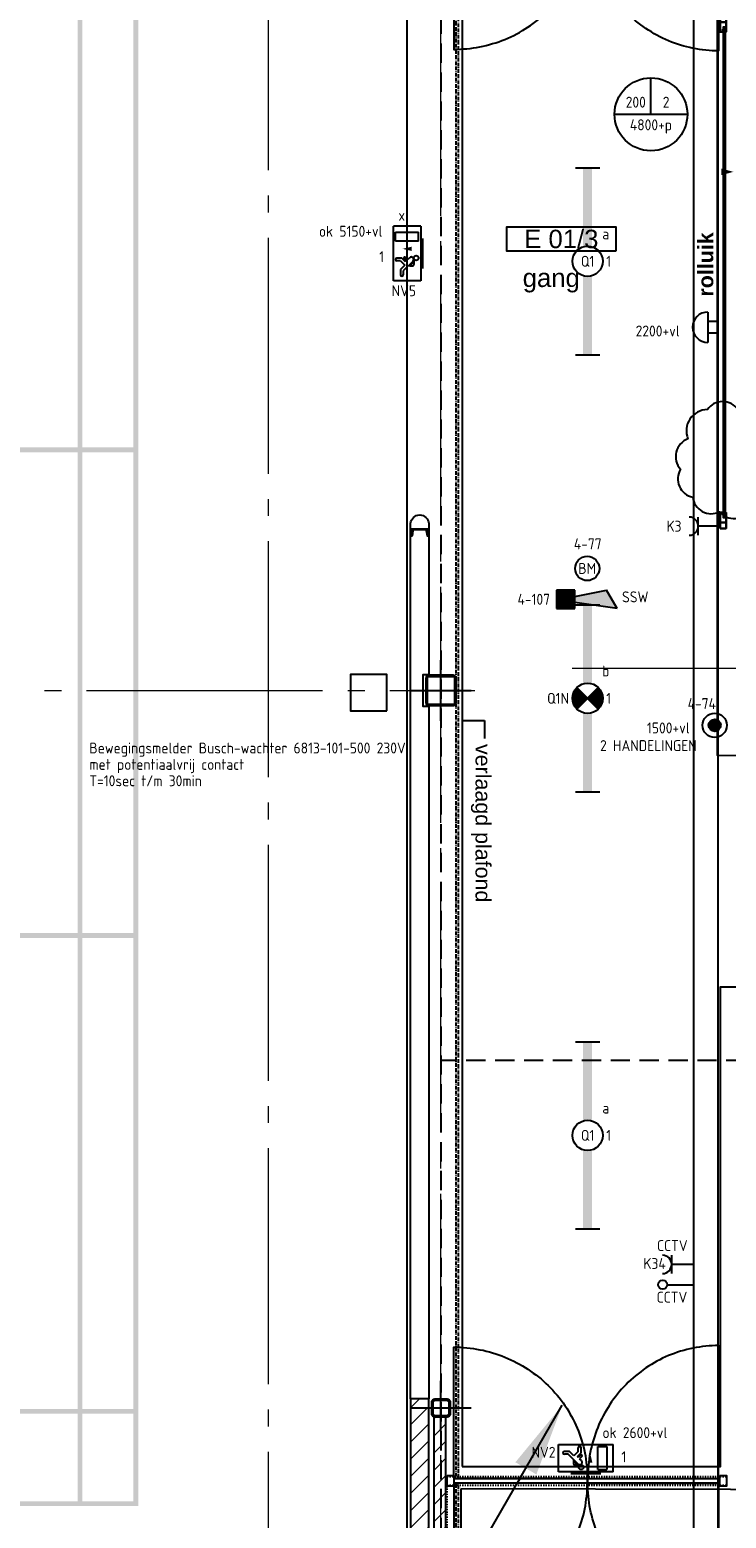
# Model space of a CAD drawing. Header units: millimetres. Extents: x -38031 to 123247, y -16330 to 129979.
# Tile 69 of 235: x -5969 to -229, y 28896 to 41157. Entities that reach past the tile are written whole.
import ezdxf
from ezdxf.enums import TextEntityAlignment as Align

# ---------------------------------------------------------------- set-up
doc = ezdxf.new("R2010")
doc.units = ezdxf.units.MM
doc.header["$LTSCALE"] = 50
for name, pattern in [('HIDDEN2', [4.7625, 3.175, -1.5875]), ('STYLE_01', [0.41664, 0.20828, -0.20836]), ('STYLE_07', [1.875, 0.625, -0.20828, 0.625, -0.20836, 0.06943, -0.13893]), ('STYLE_11', [5, 3.888855, -0.416718, 0.277786, -0.416641])]:
    doc.linetypes.add(name, pattern=pattern)
for name, color, linetype in [('AB$1A---_ATTRIB035', 8, 'Continuous'), ('AL$1A---_ALGEMEEN', 8, 'Continuous'), ('AM$1A---_ARCERING', 8, 'Continuous'), ('AT$1A---_TEKST100', 8, 'Continuous'), ('BOUWKUNDIG', 8, 'Continuous'), ('EB6511--_ATTRIB', 2, 'Continuous'), ('EL6121--', 3, 'Continuous'), ('EL6131--_KG', 3, 'Continuous'), ('EL6222--', 3, 'Continuous'), ('EL6311--', 3, 'Continuous'), ('EL6311--NV', 7, 'Continuous'), ('EL6422--', 3, 'Continuous'), ('EL6511--', 3, 'Continuous'), ('EM6131--', 1, 'Continuous'), ('NTB', 7, 'Continuous')]:
    doc.layers.add(name, color=color, linetype=linetype)
doc.layers.add('stramien', color=1, linetype='STYLE_11', lineweight=15)
doc.styles.add('Arial', font='ARIAL.TTF')
doc.styles.add('Arial (bold)', font='ARIALBD.TTF')
doc.styles.add('BURO-018', font='iso.shx', dxfattribs={"height": 90})
doc.styles.add('NORATT', font='iso.shx')
doc.styles.get("Standard").update_dxf_attribs({"font": 'iso.shx'})
pattern_1 = [(45, (-987936.49, -175784.82), (70.710678, -70.710678), [])]

# ---------------------------------------------------------------- blocks, each defined once
blk = doc.blocks.new('111304')
at = {"color": 0, "linetype": 'Continuous'}
for p, q in [((-1.5, 4.5), (1.5, 4.5)), ((0, 1), (0, 4.5))]:
    blk.add_line(p, q, dxfattribs=at)
blk.add_arc((0, 6), 1.5, 180, 0, dxfattribs=at)
at = {"color": 0, "linetype": 'Continuous', "style": 'BURO-018'}
for tag, p in [('E_GKAST', (0, 11.5)), ('E_GROEP', (0, 8.5)), ('E_SGROEP', (4.5, 8.5))]:
    blk.add_attdef(tag, text='', height=1.8, dxfattribs=at).set_placement(p, align=Align.MIDDLE)
at = {"color": 0, "linetype": 'Continuous', "style": 'BURO-018', "flags": 1}
for tag, p in [('E_VERMCODE', (13, 8.5)), ('E_MATCODE', (0, 0))]:
    blk.add_attdef(tag, text='', height=1.8, dxfattribs=at).set_placement(p, align=Align.MIDDLE)
blk = doc.blocks.new('081006')
at = {"color": 0, "linetype": 'Continuous'}
for p, q in [((2.5, 2.5), (-2.5, 2.5)), ((-1, 1), (-1, 2.5)), ((1, 2.5), (1, 1))]:
    blk.add_line(p, q, dxfattribs=at)
blk.add_arc((0, 2.5), 2.5, 0, 180, dxfattribs=at)
at = {"color": 0, "linetype": 'Continuous', "style": 'BURO-018'}
blk.add_attdef('E_SLET', text='', height=1.8, dxfattribs=at).set_placement((0, 7), align=Align.MIDDLE)
at = {"color": 0, "linetype": 'Continuous', "style": 'BURO-018', "flags": 1}
blk.add_attdef('E_MATCODE', text='', height=1.8, dxfattribs=at).set_placement((0, 0), align=Align.MIDDLE)
blk = doc.blocks.new('E00001')
at = {"color": 0, "linetype": 'Continuous', "const_width": 0.5}
blk.add_lwpolyline([(-2.5, 0.75), (2.5, 0.75)], dxfattribs=at)
blk = doc.blocks.new('1115C2J-WA1')
at = {"color": 0, "linetype": 'Continuous'}
for p, q in [((-4.5, 5.5), (4.5, 5.5)), ((-4.5, 1), (-4.5, 5.5)), ((-1.24, 4.31), (-1.24, 4.91)), ((-0.76, 4.11), (-0.76, 4.91)), ((2, 5.15), (3.5, 5.15)), ((2, 1.35), (2, 5.15)), ((3.5, 5.15), (3.5, 1.35)), ((4.5, 1), (4.5, 5.5)), ((-2.68, 4.35), (-3.52, 4.35)), ((-2.88, 3.87), (-3.52, 3.87)), ((-1.27, 2.26), (-2.88, 3.87)), ((-1.94, 3.61), (-2.68, 4.35)), ((-1.94, 2.93), (-2.04, 2.83)), ((-2.04, 2.83), (-2.04, 2.34)), ((-1.24, 4.31), (-1.94, 3.61)), ((-1.71, 2.7), (-1.72, 2.7)), ((-1.72, 2.7), (-1.72, 2.46)), ((-1.47, 2.46), (-1.72, 2.46)), ((-1.37, 3.5), (-0.76, 4.11)), ((-1.23, 3.35), (-1.37, 3.5)), ((-0.87, 3.71), (-1.23, 3.35)), ((-0.65, 3.49), (-1.01, 3.13)), ((-0.71, 2.83), (-1.01, 3.13)), ((4.5, 1), (-4.5, 1)), ((-0.99, 2.14), (-1.84, 2.14)), ((2, 1.35), (3.5, 1.35))]:
    blk.add_line(p, q, dxfattribs=at)
blk.add_lwpolyline([(0.75, 4, 0, 0.7, 0), (0.75, 2.5, 0.7, 0.7, 0)], format="xyseb", dxfattribs=at)
blk.add_circle((-0.76, 1.75), 0.4, dxfattribs=at)
for centre, radius, start, end in [((-1, 4.91), 0.24, 0, 180), ((-3.52, 4.11), 0.24, 90, 270), ((-0.99, 2.54), 0.4, 225, 45), ((-0.76, 3.6), 0.16, 315, 135), ((-1.84, 2.34), 0.2, 180, 270)]:
    blk.add_arc(centre, radius, start, end, dxfattribs=at)
at = {"color": 0, "zscale": 100}
blk.add_blockref('E00001', (0, 0), dxfattribs=at)
at = {"color": 0, "linetype": 'Continuous', "style": 'BURO-018'}
for tag, p in [('E_GKAST', (0, 15.17)), ('E_GROEP', (0, 12.17)), ('E_SGROEP', (4.5, 12.17)), ('E_ARMCODE', (0, 8))]:
    blk.add_attdef(tag, text='', height=1.8, dxfattribs=at).set_placement(p, align=Align.MIDDLE)
blk = doc.blocks.new('1115B61540')
at = {"color": 0}
for p, q in [((-15.4, 2), (-15.4, -2)), ((15.4, 2), (15.4, -2))]:
    blk.add_line(p, q, dxfattribs=at)
at = {"color": 0, "linetype": 'Continuous'}
blk.add_circle((0, 0), 2.5, dxfattribs=at)
at = {"color": 0}
for points in [[(-2.5, 0.75), (-15.4, 0.75), (-2.5, -0.75), (-15.4, -0.75)], [(2.5, 0.75), (15.4, 0.75), (2.5, -0.75), (15.4, -0.75)]]:
    blk.add_solid(points, dxfattribs=at)
at = {"color": 0, "linetype": 'Continuous', "style": 'BURO-018'}
for tag, p in [('E_GKAST', (0, 8)), ('E_GROEP', (0, 5)), ('E_SGROEP', (4.5, 5)), ('E_ARMCODE', (0, 0)), ('E_SLET', (4.5, -3))]:
    blk.add_attdef(tag, text='', height=1.8, dxfattribs=at).set_placement(p, align=Align.MIDDLE)
blk = doc.blocks.new('E00103')
at = {"color": 0, "linetype": 'Continuous'}
for p, q in [((0, 6), (0, 12)), ((-6, 6), (6, 6))]:
    blk.add_line(p, q, dxfattribs=at)
blk.add_circle((0, 6), 6, dxfattribs=at)
at = {"color": 0, "linetype": 'Continuous', "style": 'BURO-018'}
for tag, p in [('E_TEXT1', (-2.5, 8)), ('E_TEXT3', (2.5, 8)), ('E_TEXT6', (0, 4))]:
    blk.add_attdef(tag, text='', height=1.8, dxfattribs=at).set_placement(p, align=Align.MIDDLE)
blk = doc.blocks.new('E00018')
at = {"color": 0, "linetype": 'Continuous'}
for p, q in [((-1.77, -1.77), (1.77, 1.77)), ((1.77, -1.77), (-1.77, 1.77))]:
    blk.add_line(p, q, dxfattribs=at)
at = {"color": 0, "linetype": 'Continuous', "const_width": 2.5}
for points in [[(-0.88, 0.88, -0.198912), (0, 1.25, -0.198912), (0.88, 0.88, -1)], [(-0.88, -0.88, 0.198912), (0, -1.25, 0.198912), (0.88, -0.88, 1)]]:
    blk.add_lwpolyline(points, format="xyb", dxfattribs=at)
blk = doc.blocks.new('1115B61540-NO1')
at = {"color": 0}
for p, q in [((-15.4, 2), (-15.4, -2)), ((15.4, 2), (15.4, -2))]:
    blk.add_line(p, q, dxfattribs=at)
at = {"color": 0, "linetype": 'Continuous'}
blk.add_circle((0, 0), 2.5, dxfattribs=at)
at = {"color": 0}
for points in [[(-2.5, 0.75), (-15.4, 0.75), (-2.5, -0.75), (-15.4, -0.75)], [(2.5, 0.75), (15.4, 0.75), (2.5, -0.75), (15.4, -0.75)]]:
    blk.add_solid(points, dxfattribs=at)
at = {"color": 0, "zscale": 100}
blk.add_blockref('E00018', (0, 0), dxfattribs=at)
at = {"color": 0, "linetype": 'Continuous', "style": 'BURO-018'}
for tag, p in [('E_GKAST', (0, 8)), ('E_GROEP', (0, 5)), ('E_SGROEP', (4.5, 5)), ('E_ARMCODE', (0, 0)), ('E_SLET', (4.5, -3))]:
    blk.add_attdef(tag, text='', height=1.8, dxfattribs=at).set_placement(p, align=Align.MIDDLE)
blk = doc.blocks.new('E00123')
at = {"color": 0, "linetype": 'Continuous'}
blk.add_circle((0, 0), 2, dxfattribs=at)
at = {"color": 0, "linetype": 'Continuous', "style": 'BURO-018'}
for tag, p in [('E_TEXT1', (0, 4.5)), ('E_TEXT2', (0, 0))]:
    blk.add_attdef(tag, text='', height=1.8, dxfattribs=at).set_placement(p, align=Align.MIDDLE)
at = {"color": 0, "linetype": 'Continuous', "style": 'BURO-018', "flags": 1}
blk.add_attdef('E_MATCODE', (0, 0), '', height=1.8, dxfattribs=at)
blk = doc.blocks.new('E-GK-GTC-C83C')
at = {"color": 0, "linetype": 'Continuous'}
for p, q in [((-0.5, 100), (0.5, 100)), ((-0.5, -100), (0.5, -100))]:
    blk.add_line(p, q, dxfattribs=at)
blk = doc.blocks.new('E00168')
at = {"color": 0, "linetype": 'Continuous'}
blk.add_line((0, 0), (5, 8.66), dxfattribs=at)
blk.add_lwpolyline([(5, 8.66, 0, 1, 0), (3.5, 6.062, 1, 1, 0)], format="xyseb", dxfattribs=at)
at = {"color": 0, "const_width": 0.5}
blk.add_lwpolyline([(-0.25, 0, 1), (0.25, 0, 1)], format="xyb", close=True, dxfattribs=at)
at = {"color": 0, "linetype": 'Continuous'}
blk.add_circle((0, 0), 0.5, dxfattribs=at)
blk = doc.blocks.new('E00023')
at = {"color": 0, "const_width": 1}
blk.add_lwpolyline([(-0.5, 3, 1), (0.5, 3, 1)], format="xyb", close=True, dxfattribs=at)
at = {"color": 0, "linetype": 'Continuous'}
for radius in [2, 1]:
    blk.add_circle((0, 3), radius, dxfattribs=at)
at = {"color": 0, "linetype": 'Continuous', "style": 'BURO-018'}
blk.add_attdef('E_TEXT1', text='', height=1.8, dxfattribs=at).set_placement((0, 7.5), align=Align.MIDDLE)
at = {"color": 0, "linetype": 'Continuous', "style": 'BURO-018', "flags": 1}
blk.add_attdef('E_MATCODE', (0, 0), '', height=1.8, dxfattribs=at)
blk = doc.blocks.new('Group-17')
at = {"layer": 'AM$1A---_ARCERING', "linetype": 'Continuous', "lineweight": 0}
h = blk.add_hatch(color=256, dxfattribs=at)
h.paths.add_polyline_path([(-67536, 422), (-61436, 422), (-61436, 13822), (-67536, 13822)])
h.paths.add_polyline_path([(-67076, 13062), (-67496, 13062), (-67496, 13782), (-67076, 13782)])
h.paths.add_polyline_path([(-67036, 13782), (-64506, 13782), (-64506, 13062), (-67036, 13062)])
h.paths.add_polyline_path([(-61936, 13062), (-64466, 13062), (-64466, 13782), (-61936, 13782)])
h.paths.add_polyline_path([(-61896, 13782), (-61476, 13782), (-61476, 13062), (-61896, 13062)])
h.paths.add_polyline_path([(-61476, 13022), (-61476, 9142), (-61896, 9142), (-61896, 13022)])
h.paths.add_polyline_path([(-61936, 13022), (-61936, 9142), (-64466, 9142), (-64466, 13022)])
h.paths.add_polyline_path([(-67036, 9142), (-67036, 13022), (-64506, 13022), (-64506, 9142)])
h.paths.add_polyline_path([(-67496, 9142), (-67496, 13022), (-67076, 13022), (-67076, 9142)])
h.paths.add_polyline_path([(-67076, 5142), (-67496, 5142), (-67496, 9102), (-67076, 9102)])
h.paths.add_polyline_path([(-67036, 9102), (-61936, 9102), (-61936, 5142), (-67036, 5142)])
h.paths.add_polyline_path([(-61896, 5142), (-61896, 9102), (-61476, 9102), (-61476, 5142)])
h.paths.add_polyline_path([(-61476, 1222), (-61896, 1222), (-61896, 5102), (-61476, 5102)])
h.paths.add_polyline_path([(-61936, 5102), (-61936, 1222), (-64466, 1222), (-64466, 5102)])
h.paths.add_polyline_path([(-67036, 5102), (-64506, 5102), (-64506, 1222), (-67036, 1222)])
h.paths.add_polyline_path([(-67076, 5102), (-67076, 1222), (-67496, 1222), (-67496, 5102)])
h.paths.add_polyline_path([(-67076, 1182), (-67076, 462), (-67496, 462), (-67496, 1182)])
h.paths.add_polyline_path([(-67036, 462), (-67036, 1182), (-64506, 1182), (-64506, 462)])
h.paths.add_polyline_path([(-64466, 1182), (-61936, 1182), (-61936, 462), (-64466, 462)])
h.paths.add_polyline_path([(-61476, 1182), (-61476, 462), (-61896, 462), (-61896, 1182)])
blk = doc.blocks.new('txt 1_100 verlaagd plafond')
at = {"layer": 'AL$1A---_ALGEMEEN', "color": 0}
for p, q in [((-1830, 0), (-1830, 183)), ((-1830, 183), (-1680, 183))]:
    blk.add_line(p, q, dxfattribs=at)
blk.add_solid([(-1830, 0), (-1837, 25), (-1823, 25)], dxfattribs=at)
at = {"layer": 'AT$1A---_TEKST100', "insert": (-983, 236), "char_height": 126.27, "attachment_point": 2, "line_spacing_factor": 0.967741, "style": 'Arial'}
blk.add_mtext('{\\C256;\\lverlaagd plafond}', dxfattribs=at)
blk = doc.blocks.new('Group-18')
at = {"layer": 'AL$1A---_ALGEMEEN', "color": 0}
for points in [[(-87292, 701), (-86356, 701), (-86356, 2088), (-87292, 2088), (-87292, 4451), (-86356, 4451), (-86356, 5834), (-87292, 5834), (-87292, 8326), (-86356, 8326), (-86356, 9713), (-87292, 9713), (-87292, 12076), (-86356, 12076), (-86356, 13463), (-87292, 13463), (-87292, 14150), (-59221, 14150), (-59221, 230), (-87292, 230)], [(-58766, 749), (-56636, 749), (-56636, 4700), (-55179, 4700), (-55179, 6600), (-56661, 6605), (-56661, 13426), (-58766, 13426)], [(-58776, 564), (-58776, -15176), (-58766, -15176), (-58766, -15898), (-60396, -15898), (-60396, -17708), (-55483, -17708), (-55483, -14816), (-56636, -14816), (-56636, -9666), (-55202, -9666), (-55202, -7766), (-56636, -7766), (-56636, -1066), (-46556, -1066), (-46556, 534)]]:
    blk.add_lwpolyline(points, close=True, dxfattribs=at)
at = {"layer": 'AL$1A---_ALGEMEEN', "color": 0, "rotation": 270}
blk.add_blockref('txt 1_100 verlaagd plafond', (-58766, 5064), dxfattribs=at)
blk.add_blockref('txt 1_100 verlaagd plafond', (-58766, 5064), dxfattribs=at)
blk = doc.blocks.new('Group-57')
at = {"layer": 'AM$1A---_ARCERING', "linetype": 'Continuous', "lineweight": 0}
h = blk.add_hatch(color=256, dxfattribs=at)
h.paths.add_polyline_path([(-67536, 422), (-61436, 422), (-61436, 13822), (-67536, 13822)])
h.paths.add_polyline_path([(-67076, 13062), (-67496, 13062), (-67496, 13782), (-67076, 13782)])
h.paths.add_polyline_path([(-67036, 13782), (-64506, 13782), (-64506, 13062), (-67036, 13062)])
h.paths.add_polyline_path([(-61936, 13062), (-64466, 13062), (-64466, 13782), (-61936, 13782)])
h.paths.add_polyline_path([(-61896, 13782), (-61476, 13782), (-61476, 13062), (-61896, 13062)])
h.paths.add_polyline_path([(-61476, 13022), (-61476, 9142), (-61896, 9142), (-61896, 13022)])
h.paths.add_polyline_path([(-61936, 13022), (-61936, 9142), (-64466, 9142), (-64466, 13022)])
h.paths.add_polyline_path([(-67036, 9142), (-67036, 13022), (-64506, 13022), (-64506, 9142)])
h.paths.add_polyline_path([(-67496, 9142), (-67496, 13022), (-67076, 13022), (-67076, 9142)])
h.paths.add_polyline_path([(-67076, 5142), (-67496, 5142), (-67496, 9102), (-67076, 9102)])
h.paths.add_polyline_path([(-67036, 9102), (-61936, 9102), (-61936, 5142), (-67036, 5142)])
h.paths.add_polyline_path([(-61896, 5142), (-61896, 9102), (-61476, 9102), (-61476, 5142)])
h.paths.add_polyline_path([(-61476, 1222), (-61896, 1222), (-61896, 5102), (-61476, 5102)])
h.paths.add_polyline_path([(-61936, 5102), (-61936, 1222), (-64466, 1222), (-64466, 5102)])
h.paths.add_polyline_path([(-67036, 5102), (-64506, 5102), (-64506, 1222), (-67036, 1222)])
h.paths.add_polyline_path([(-67076, 5102), (-67076, 1222), (-67496, 1222), (-67496, 5102)])
h.paths.add_polyline_path([(-67076, 1182), (-67076, 462), (-67496, 462), (-67496, 1182)])
h.paths.add_polyline_path([(-67036, 462), (-67036, 1182), (-64506, 1182), (-64506, 462)])
h.paths.add_polyline_path([(-64466, 1182), (-61936, 1182), (-61936, 462), (-64466, 462)])
h.paths.add_polyline_path([(-61476, 1182), (-61476, 462), (-61896, 462), (-61896, 1182)])
blk = doc.blocks.new('32x_staal-mk 854-rolluik-p')
at = {"layer": 'AT$1A---_TEKST100', "insert": (64, 183), "char_height": 126.27, "attachment_point": 5, "line_spacing_factor": 0.967741, "style": 'Arial (bold)'}
blk.add_mtext('{\\C256;rolluik}', dxfattribs=at)
at = {"color": 0}
blk.add_wipeout([(-2020, 20), (2020, 20), (2020, 40), (-2020, 40)], dxfattribs=at).dxf.layer = 'AL$1A---_ALGEMEEN'
at = {"layer": 'AL$1A---_ALGEMEEN', "color": 0, "lineweight": 30}
for points in [[(-2002, 42), (-1980, 42), (-1980, 65), (-2060, 65), (-2060, 15), (-1980, 15), (-1980, 17)], [(2002, 42), (1980, 42), (1980, 65), (2060, 65), (2060, 15), (1980, 15), (1980, 17)]]:
    blk.add_lwpolyline(points, dxfattribs=at)
at = {"layer": 'AL$1A---_ALGEMEEN', "color": 0}
blk.add_lwpolyline([(-2020, 20), (2020, 20), (2020, 40), (-2020, 40)], close=True, dxfattribs=at)
at = {"color": 0, "lineweight": 30}
for points in [[(-2110, 65), (-2060, 65), (-2060, 15), (-2110, 15)], [(2110, 65), (2060, 65), (2060, 15), (2110, 15)]]:
    blk.add_wipeout(points, dxfattribs=at).dxf.layer = 'AL$1A---_ALGEMEEN'
at = {"layer": 'AL$1A---_ALGEMEEN', "color": 0, "lineweight": 30}
for points in [[(-2110, 65), (-2060, 65), (-2060, 15), (-2110, 15)], [(2110, 65), (2060, 65), (2060, 15), (2110, 15)]]:
    blk.add_lwpolyline(points, close=True, dxfattribs=at)
blk = doc.blocks.new('32x_hout-mk 853-p')
at = {"layer": 'AL$1A---_ALGEMEEN', "color": 0}
for points in [[(71, 1146), (98, 1145), (124, 1143), (151, 1141), (178, 1138), (205, 1134), (232, 1130), (258, 1125), (285, 1120), (311, 1114), (337, 1107), (363, 1099), (389, 1091), (414, 1083), (440, 1074), (465, 1064), (490, 1053), (514, 1042), (539, 1031), (563, 1018), (586, 1006), (610, 992), (633, 978), (655, 964), (677, 949), (699, 933), (721, 917), (742, 901), (763, 884), (783, 866), (803, 848), (822, 829), (841, 810), (859, 791), (877, 771), (895, 751), (911, 730), (928, 709), (944, 687), (959, 666), (974, 643), (988, 621), (1001, 598), (1014, 575), (1027, 551), (1039, 527), (1050, 503), (1061, 479), (1071, 454), (1080, 429), (1089, 404), (1097, 379), (1105, 353), (1112, 328), (1118, 302), (1123, 276), (1128, 250), (1133, 224), (1136, 197), (1139, 171), (1142, 145), (1143, 118), (1144, 92), (1144, 65), (43, 65), (43, 1146)], [(2200, 1159), (2174, 1158), (2147, 1156), (2121, 1154), (2094, 1151), (2068, 1147), (2042, 1143), (2016, 1138), (1990, 1132), (1964, 1126), (1939, 1119), (1913, 1112), (1888, 1104), (1863, 1095), (1838, 1086), (1814, 1076), (1789, 1065), (1765, 1054), (1741, 1042), (1718, 1030), (1695, 1017), (1672, 1003), (1649, 989), (1627, 975), (1605, 959), (1584, 944), (1563, 927), (1542, 911), (1522, 893), (1502, 876), (1482, 857), (1464, 839), (1445, 819), (1427, 800), (1409, 780), (1392, 759), (1376, 738), (1360, 717), (1344, 695), (1329, 673), (1315, 650), (1301, 627), (1288, 604), (1275, 581), (1263, 557), (1251, 533), (1240, 508), (1230, 484), (1220, 459), (1211, 434), (1202, 408), (1194, 383), (1187, 357), (1180, 331), (1174, 305), (1168, 278), (1163, 252), (1159, 226), (1156, 199), (1153, 172), (1150, 145), (1149, 119), (1148, 92), (1148, 65), (2226, 65), (2226, 1159)], [(71, -1056), (98, -1055), (124, -1053), (151, -1051), (178, -1048), (205, -1044), (232, -1040), (258, -1035), (285, -1030), (311, -1024), (337, -1017), (363, -1009), (389, -1001), (414, -993), (440, -984), (465, -974), (490, -963), (514, -952), (539, -941), (563, -928), (586, -916), (610, -902), (633, -888), (655, -874), (677, -859), (699, -843), (721, -827), (742, -811), (763, -794), (783, -776), (803, -758), (822, -739), (841, -720), (859, -701), (877, -681), (895, -661), (911, -640), (928, -619), (944, -597), (959, -576), (974, -553), (988, -531), (1001, -508), (1014, -485), (1027, -461), (1039, -437), (1050, -413), (1061, -389), (1071, -364), (1080, -339), (1089, -314), (1097, -289), (1105, -263), (1112, -238), (1118, -212), (1123, -186), (1128, -160), (1133, -134), (1136, -107), (1139, -81), (1142, -55), (1143, -28), (1144, -2), (1144, 25), (43, 25), (43, -1056)], [(2200, -1069), (2174, -1068), (2147, -1066), (2121, -1064), (2094, -1061), (2068, -1057), (2042, -1053), (2016, -1048), (1990, -1042), (1964, -1036), (1939, -1029), (1913, -1022), (1888, -1014), (1863, -1005), (1838, -996), (1814, -986), (1789, -975), (1765, -964), (1741, -952), (1718, -940), (1695, -927), (1672, -913), (1649, -899), (1627, -885), (1605, -869), (1584, -854), (1563, -837), (1542, -821), (1522, -803), (1502, -786), (1482, -767), (1464, -749), (1445, -729), (1427, -710), (1409, -690), (1392, -669), (1376, -648), (1360, -627), (1344, -605), (1329, -583), (1315, -560), (1301, -537), (1288, -514), (1275, -491), (1263, -467), (1251, -443), (1240, -418), (1230, -394), (1220, -369), (1211, -344), (1202, -318), (1194, -293), (1187, -267), (1180, -241), (1174, -215), (1168, -188), (1163, -162), (1159, -136), (1156, -109), (1153, -82), (1150, -55), (1149, -29), (1148, -2), (1148, 25), (2226, 25), (2226, -1069)]]:
    blk.add_lwpolyline(points, close=True, dxfattribs=at)
at = {"color": 0}
blk.add_wipeout([(43, 65), (1144, 65), (1144, 25), (43, 25)], dxfattribs=at).dxf.layer = 'AL$1A---_ALGEMEEN'
at = {"layer": 'AL$1A---_ALGEMEEN', "color": 0}
blk.add_lwpolyline([(43, 65), (1144, 65), (1144, 25), (43, 25)], close=True, dxfattribs=at)
at = {"color": 0}
for points in [[(-12, 90), (43, 90), (43, 0), (-12, 0)], [(1148, 65), (2236, 65), (2236, 25), (1148, 25)]]:
    blk.add_wipeout(points, dxfattribs=at).dxf.layer = 'AL$1A---_ALGEMEEN'
at = {"layer": 'AL$1A---_ALGEMEEN', "color": 0}
for points in [[(-12, 90), (43, 90), (43, 0), (-12, 0)], [(1148, 65), (2236, 65), (2236, 25), (1148, 25)]]:
    blk.add_lwpolyline(points, close=True, dxfattribs=at)
at = {"color": 0}
blk.add_wipeout([(2236, 90), (2292, 90), (2292, 0), (2236, 0)], dxfattribs=at).dxf.layer = 'AL$1A---_ALGEMEEN'
at = {"layer": 'AL$1A---_ALGEMEEN', "color": 0, "linetype": 'STYLE_01'}
for p, q in [((-12, 80), (2292, 80)), ((-12, 10), (2292, 10))]:
    blk.add_line(p, q, dxfattribs=at)
at = {"layer": 'AL$1A---_ALGEMEEN', "color": 0}
blk.add_lwpolyline([(2236, 90), (2292, 90), (2292, 0), (2236, 0)], close=True, dxfattribs=at)
blk = doc.blocks.new('tekst 9 pts-1')
at = {"layer": 'AL$1A---_ALGEMEEN', "color": 0, "style": 'Arial'}
blk.add_attdef('naam_ruimte', text='', height=152, dxfattribs=at).set_placement((0, -41), align=Align.TOP_CENTER)
at = {"layer": 'AL$1A---_ALGEMEEN', "color": 0, "flags": 1}
for tag, p in [('oppervlakte', (-618, -1003)), ('stramiennummer', (-618, -1276))]:
    blk.add_attdef(tag, p, '', height=152, dxfattribs=at)
blk = doc.blocks.new('ruimtenummer')
at = {"layer": 'AL$1A---_ALGEMEEN', "color": 0, "flags": 1}
for tag, p in [('peil', (-450, -397)), ('onderdeel', (-450, -670))]:
    blk.add_attdef(tag, p, '', height=152, dxfattribs=at)
at = {"color": 0}
blk.add_wipeout([(-450, 100), (450, 100), (450, -100), (-450, -100)], dxfattribs=at).dxf.layer = 'AL$1A---_ALGEMEEN'
at = {"layer": 'AL$1A---_ALGEMEEN', "color": 0}
blk.add_lwpolyline([(-450, 100), (450, 100), (450, -100), (-450, -100)], close=True, dxfattribs=at)
at = {"layer": 'AL$1A---_ALGEMEEN', "color": 0, "style": 'Arial'}
blk.add_attdef('ruimtenummer', text='', height=152, dxfattribs=at).set_placement((0, 78), align=Align.TOP_CENTER)
blk = doc.blocks.new('uitsparing_F')
at = {"layer": 'AL$1A---_ALGEMEEN', "color": 0}
blk.add_lwpolyline([(-150, -150), (150, -150), (150, 150), (-150, 150)], close=True, dxfattribs=at)
blk = doc.blocks.new('UNP 140')
at = {"layer": 'AM$1A---_ARCERING', "linetype": 'Continuous', "lineweight": 0}
h = blk.add_hatch(color=256, dxfattribs=at)
edge = h.paths.add_edge_path()
edge.add_line((30, 70), (30, 68))
edge.add_arc((25, 68), 5, -81.5644, 0, ccw=False)
edge.add_line((26, 63), (-14, 57))
edge.add_arc((-13, 47), 10, 98.4356, 180)
edge.add_line((-23, 47), (-23, -47))
edge.add_arc((-13, -47), 10, 180, 261.5644)
edge.add_line((-14, -57), (26, -63))
edge.add_arc((25, -68), 5, 0, 81.5644, ccw=False)
edge.add_line((30, -68), (30, -70))
edge.add_line((30, -70), (-30, -70))
edge.add_line((-30, -70), (-30, 70))
edge.add_line((-30, 70), (30, 70))
at = {"layer": 'AL$1A---_ALGEMEEN', "color": 0, "flags": 128}
blk.add_lwpolyline([(30, 70), (30, 68, -0.37172), (26, 63), (-14, 57, 0.37172), (-23, 47), (-23, -47, 0.37172), (-14, -57), (26, -63, -0.37172), (30, -68), (30, -70), (-30, -70), (-30, 70)], format="xyb", close=True, dxfattribs=at)
blk = doc.blocks.new('sk-250')
at = {"color": 0}
blk.add_wipeout([(-115, 115), (115, 115), (115, -118), (-115, -118)], dxfattribs=at).dxf.layer = 'AL$1A---_ALGEMEEN'
at = {"layer": 'AM$1A---_ARCERING', "linetype": 'Continuous', "lineweight": 0}
h = blk.add_hatch(color=256, dxfattribs=at)
edge = h.paths.add_edge_path()
edge.add_line((-100, -125), (100, -125))
edge.add_arc((100, -100), 25, 270, 360)
edge.add_line((125, -100), (125, 100))
edge.add_arc((100, 100), 25, 0, 90)
edge.add_line((100, 125), (-100, 125))
edge.add_arc((-100, 100), 25, 90, 180)
edge.add_line((-125, 100), (-125, -100))
edge.add_arc((-100, -100), 25, 180, 270)
edge = h.paths.add_edge_path(flags=16)
edge.add_line((-100, -115), (100, -115))
edge.add_arc((100, -100), 15, 270, 360)
edge.add_line((115, -100), (115, 100))
edge.add_arc((100, 100), 15, 0, 90)
edge.add_line((100, 115), (-100, 115))
edge.add_arc((-100, 100), 15, 90, 180)
edge.add_line((-115, 100), (-115, -100))
edge.add_arc((-100, -100), 15, 180, 270)
at = {"layer": 'AL$1A---_ALGEMEEN', "color": 0}
for p, q in [((0, 250), (0, -250)), ((-250, 0), (250, 0))]:
    blk.add_line(p, q, dxfattribs=at)
at = {"layer": 'AL$1A---_ALGEMEEN', "color": 0, "flags": 128}
blk.add_lwpolyline([(-100, -125), (100, -125, 0.414214), (125, -100), (125, 100, 0.414214), (100, 125), (-100, 125, 0.414214), (-125, 100), (-125, -100, 0.414214), (-100, -125, 0.414214)], format="xyb", dxfattribs=at)
at = {"layer": 'AL$1A---_ALGEMEEN', "color": 0}
blk.add_lwpolyline([(-115, 115), (115, 115), (115, -118), (-115, -118)], close=True, dxfattribs=at)
at = {"layer": 'AL$1A---_ALGEMEEN', "color": 0, "flags": 128}
blk.add_lwpolyline([(-100, -115), (100, -115, 0.414214), (115, -100), (115, 100, 0.414214), (100, 115), (-100, 115, 0.414214), (-115, 100), (-115, -100, 0.414214)], format="xyb", close=True, dxfattribs=at)
blk = doc.blocks.new('st.k-150')
at = {"color": 0}
blk.add_wipeout([(-65, 64), (68, 64), (68, -69), (-65, -69)], dxfattribs=at).dxf.layer = 'AL$1A---_ALGEMEEN'
at = {"layer": 'AM$1A---_ARCERING', "linetype": 'Continuous', "lineweight": 0}
h = blk.add_hatch(color=256, dxfattribs=at)
edge = h.paths.add_edge_path()
edge.add_line((48, -75), (-48, -75))
edge.add_line((-48, -75), (-50, -75))
edge.add_arc((-50, -50), 25, 180, 270, ccw=False)
edge.add_line((-75, -50), (-75, -48))
edge.add_line((-75, -48), (-75, 48))
edge.add_line((-75, 48), (-75, 50))
edge.add_arc((-50, 50), 25, 90, 180, ccw=False)
edge.add_line((-50, 75), (-48, 75))
edge.add_line((-48, 75), (48, 75))
edge.add_line((48, 75), (50, 75))
edge.add_arc((50, 50), 25, 0, 90, ccw=False)
edge.add_line((75, 50), (75, 48))
edge.add_line((75, 48), (75, -48))
edge.add_line((75, -48), (75, -50))
edge.add_arc((50, -50), 25, -90, 0, ccw=False)
edge.add_line((50, -75), (48, -75))
edge = h.paths.add_edge_path(flags=16)
edge.add_line((48, -64), (-48, -64))
edge.add_line((-48, -64), (-49, -64))
edge.add_arc((-49, -49), 15, 180, 270, ccw=False)
edge.add_line((-64, -49), (-64, -48))
edge.add_line((-64, -48), (-64, 48))
edge.add_line((-64, 48), (-64, 49))
edge.add_arc((-49, 49), 15, 90, 180, ccw=False)
edge.add_line((-49, 64), (-48, 64))
edge.add_line((-48, 64), (48, 64))
edge.add_line((48, 64), (49, 64))
edge.add_arc((49, 49), 15, 0, 90, ccw=False)
edge.add_line((64, 49), (64, 48))
edge.add_line((64, 48), (64, -48))
edge.add_line((64, -48), (64, -49))
edge.add_arc((49, -49), 15, 270, 360, ccw=False)
edge.add_line((49, -64), (48, -64))
at = {"layer": 'AL$1A---_ALGEMEEN', "color": 0}
for p, q in [((0, 192), (0, -223)), ((250, 0), (-250, 0))]:
    blk.add_line(p, q, dxfattribs=at)
at = {"layer": 'AL$1A---_ALGEMEEN', "color": 0, "flags": 128}
blk.add_lwpolyline([(48, -75), (-48, -75), (-50, -75, -0.414214), (-75, -50), (-75, -48), (-75, 48), (-75, 50, -0.414214), (-50, 75), (-48, 75), (48, 75), (50, 75, -0.414214), (75, 50), (75, 48), (75, -48), (75, -50, -0.414214), (50, -75), (48, -75)], format="xyb", dxfattribs=at)
blk.add_lwpolyline([(48, -64), (-48, -64), (-49, -64, -0.414214), (-64, -49), (-64, -48), (-64, 48), (-64, 49, -0.414214), (-49, 64), (-48, 64), (48, 64), (49, 64, -0.414214), (64, 49), (64, 48), (64, -48), (64, -49, -0.414214), (49, -64)], format="xyb", close=True, dxfattribs=at)
blk = doc.blocks.new('200254 W 210 11-06-2007')
at = {"layer": 'AM$1A---_ARCERING', "linetype": 'Continuous', "lineweight": 5}
h = blk.add_hatch(dxfattribs=at)
h.set_pattern_fill('KALKZANDSTEEN', color=256, scale=50, style=0, pattern_type=2)
h.set_pattern_definition(pattern_1)
h.paths.add_polyline_path([(-39029, 3807), (-38879, 3807), (-38879, 4892), (-39029, 4892)])
h = blk.add_hatch(dxfattribs=at)
h.set_pattern_fill('KALKZANDSTEEN', color=256, scale=50, style=0, pattern_type=2)
h.set_pattern_definition(pattern_1)
h.paths.add_polyline_path([(-38839, 3232), (-38739, 3232), (-38739, 4742), (-38839, 4742)])
at = {"layer": 'AL$1A---_ALGEMEEN', "flags": 128}
blk.add_lwpolyline([(-39029, 12102, -0.39867), (-38954, 12173, -0.39867), (-38879, 12102), (-38879, 12102), (-38879, 12057), (-39029, 12057), (-39029, 12102), (-39029, 12102)], format="xyb", close=True, dxfattribs=at)
at = {"layer": 'AL$1A---_ALGEMEEN'}
for points in [[(-38879, 12057), (-38879, 10855), (-38929, 10855), (-38929, 10599), (-38879, 10599), (-38879, 4892), (-39029, 4892), (-39029, 12057)], [(-39029, 3807), (-38879, 3807), (-38879, 4892), (-39029, 4892)], [(-38839, 3232), (-38739, 3232), (-38739, 4742), (-38839, 4742)]]:
    blk.add_lwpolyline(points, close=True, dxfattribs=at)
at = {"layer": 'stramien', "ltscale": 10}
for p, q in [((-40199, -39988), (-40199, 36216)), ((-37699, 10912), (65552, 10912))]:
    blk.add_line(p, q, dxfattribs=at)
at = {"layer": 'AL$1A---_ALGEMEEN'}
for name in ['Group-18', 'Group-17', 'Group-57']:
    blk.add_blockref(name, (20162, 3587), dxfattribs=at)
ref = blk.add_blockref('tekst 9 pts-1', (-37870, 14243), dxfattribs=dict(at, xscale=-1))
ref.add_attrib('naam_ruimte', 'gang', dxfattribs={"layer": 'AB$1A---_ATTRIB035', "height": 151.5, "style": 'Arial'}).set_placement((-37870, 14202), align=Align.TOP_CENTER)
for name, p, rotation in [('UNP 140', (-38954, 12027), 270), ('uitsparing_F', (-39374, 10710), 90)]:
    blk.add_blockref(name, p, dxfattribs=dict(at, rotation=rotation))
at = {"layer": 'AL$1A---_ALGEMEEN', "rotation": 90}
blk.add_blockref('32x_staal-mk 854-rolluik-p', (-36414, 14172), dxfattribs=at)
at = {"layer": 'AL$1A---_ALGEMEEN'}
ref = blk.add_blockref('ruimtenummer', (-37787, 14445), dxfattribs=dict(at, rotation=180))
ref.add_attrib('ruimtenummer', 'E 01/3', dxfattribs={"layer": 'AB$1A---_ATTRIB035', "height": 151.5, "style": 'Arial'}).set_placement((-37787, 14522), align=Align.TOP_CENTER)
blk.add_solid([(-36369, 14999), (-36469, 14972), (-36469, 15026)], dxfattribs=at)
blk.add_blockref('32x_hout-mk 853-p', (-38717, 17064), dxfattribs=at)
at = {"layer": 'AL$1A---_ALGEMEEN', "linetype": 'STYLE_07'}
for p, q in [((-38654, -12383), (-38654, 33623)), ((-38634, -12258), (-38634, 33642))]:
    blk.add_line(p, q, dxfattribs=at)
at = {"layer": 'AL$1A---_ALGEMEEN', "rotation": 90}
blk.add_blockref('sk-250', (-38779, 10727), dxfattribs=at)
at = {"layer": 'AL$1A---_ALGEMEEN'}
blk.add_blockref('32x_hout-mk 853-p', (-38717, 4172), dxfattribs=at)
at = {"layer": 'AL$1A---_ALGEMEEN', "linetype": 'STYLE_01'}
blk.add_line((-38729, 3767), (-38729, 4192), dxfattribs=at)
at = {"layer": 'stramien', "ltscale": 10}
blk.add_line((-74199, 10727), (-38499, 10727), dxfattribs=at)
at = {"layer": 'AL$1A---_ALGEMEEN', "rotation": 180}
blk.add_blockref('st.k-150', (-38779, 4817), dxfattribs=at)
at = {"layer": 'stramien', "ltscale": 10}
blk.add_line((-38779, -12863), (-38779, 36216), dxfattribs=at)
blk = doc.blocks.new('E00028')
at = {"color": 0, "linetype": 'Continuous'}
for p, q in [((1.5, 11), (-1.5, 9.27)), ((1.5, 11), (0.5, 4)), ((-0.5, 4), (-1.5, 9.27)), ((-1.5, 4), (-1.5, 1)), ((1.5, 4), (-1.5, 4)), ((1.5, 1), (1.5, 4)), ((-1.5, 1), (1.5, 1))]:
    blk.add_line(p, q, dxfattribs=at)
for points in [[(-1.5, 9.27), (1.5, 11), (-0.5, 4), (0.5, 4)], [(-1.5, 4), (1.5, 4), (-1.5, 1), (1.5, 1)]]:
    blk.add_solid(points, dxfattribs=at)
at = {"color": 0, "linetype": 'Continuous', "style": 'BURO-018'}
blk.add_attdef('E_TEXT1', text='', height=1.8, dxfattribs=at).set_placement((0, 13.5), align=Align.MIDDLE)
at = {"color": 0, "linetype": 'Continuous', "style": 'BURO-018', "flags": 1}
blk.add_attdef('E_MATCODE', (0, 0), '', height=1.8, dxfattribs=at)
blk = doc.blocks.new('E00139')
at = {"color": 0, "linetype": 'Continuous'}
blk.add_line((0, 5.25), (0, 1), dxfattribs=at)
blk.add_circle((0, 6), 0.75, dxfattribs=at)
at = {"color": 7, "style": 'BURO-018'}
for tag, p in [('E_COMMENT1', (0, 12)), ('E_DCOM1', (0, 9))]:
    blk.add_attdef(tag, text='', height=1.8, dxfattribs=at).set_placement(p, align=Align.MIDDLE)
at = {"color": 0, "style": 'BURO-018'}
blk.add_attdef('E_TEXT1', text='', height=1.8, dxfattribs=at).set_placement((2.5, 6), align=Align.MIDDLE)
at = {"color": 0, "linetype": 'Continuous', "style": 'BURO-018', "flags": 1}
blk.add_attdef('E_MATCODE', text='', height=1.8, dxfattribs=at).set_placement((0, 0), align=Align.MIDDLE)

msp = doc.modelspace()

# ---------------------------------------------------------------- block references
at = {"layer": 'BOUWKUNDIG'}
msp.add_blockref('200254 W 210 11-06-2007', (36199, 24987.6), dxfattribs=at)

# ---------------------------------------------------------------- next in the draw order: linework, layer by layer
at = {"layer": 'EL6121--', "color": 5, "linetype": 'HIDDEN2'}
for p, q in [((-2580, 58664.8), (-2580, 12855)), ((1359, 32665.7), (-2580, 32665.7))]:
    msp.add_line(p, q, dxfattribs=at)
at = {"layer": 'NTB', "color": 7}
msp.add_lwpolyline([(-133.7, 38029.2, 0.5205671), (-384.7, 38029.2, 0.5205671), (-545.3, 37788.4, 0.5205671), (-605.5, 37537.5, 0.5205671), (-505.1, 37306.8, 0.5205671), (-284.3, 37186.4, 0.5205671), (-33.3, 37206.4, 0.5205671), (177.5, 37346.9, 0.5205671), (368.2, 37517.5, 0.5205671), (438.5, 37758.3, 0.5205671), (267.9, 37948.9, 0.5205671)], format="xyb", close=True, dxfattribs=at)

# ---------------------------------------------------------------- next in the draw order: block references
at = {"layer": 'EL6121--', "linetype": 'HIDDEN2', "xscale": 200, "yscale": 200, "zscale": 200}
msp.add_blockref('E00168', (-2580, 28095), dxfattribs=at)
at = {"layer": 'EL6131--_KG', "xscale": 29039.35698454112, "rotation": 89.99999999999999}
msp.add_blockref('E-GK-GTC-C83C', (-395, 29019.7), dxfattribs=at)
at = {"layer": 'EL6222--'}
ref = msp.add_blockref('111304', (-234.3, 37067.9), dxfattribs=dict(at, xscale=50, yscale=50, zscale=50, rotation=90))
ref.add_attrib('E_GROEP', 'K3', dxfattribs={"layer": '0', "color": 1, "linetype": 'Continuous', "height": 90, "style": 'BURO-018'}).set_placement((-659.3, 37067.9), align=Align.MIDDLE)
ref = msp.add_blockref('111304', (-453.5, 30987), dxfattribs=dict(at, xscale=50, yscale=50, zscale=50, rotation=90))
ref.add_attrib('E_GROEP', 'K34', dxfattribs={"layer": '0', "color": 1, "linetype": 'Continuous', "height": 90, "style": 'BURO-018'}).set_placement((-911.7, 30994.6), align=Align.MIDDLE_LEFT)
ref.add_attrib('E_VERMCODE', 'CCTV', dxfattribs={"layer": '0', "color": 1, "linetype": 'Continuous', "height": 90, "style": 'BURO-018'}).set_placement((-673.2, 31142.5), align=Align.MIDDLE)
ref = msp.add_blockref('E00139', (-452.7, 30819.6), dxfattribs=dict(at, xscale=50, yscale=50, zscale=50, rotation=90.00000000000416))
ref.add_attrib('E_TEXT1', 'CCTV', dxfattribs={"layer": '0', "color": 1, "height": 90, "style": 'BURO-018'}).set_placement((-676.3, 30717.1), align=Align.MIDDLE)
at = {"layer": 'EL6311--'}
ref = msp.add_blockref('1115B61540', (-1371.7, 39250.1), dxfattribs=dict(at, xscale=50, yscale=50, zscale=50, rotation=90))
ref.add_attrib('E_ARMCODE', 'Q1', dxfattribs={"layer": '0', "color": 1, "linetype": 'Continuous', "height": 90, "style": 'BURO-018'}).set_placement((-1371.7, 39250.1), align=Align.MIDDLE)
ref.add_attrib('E_SLET', 'a', dxfattribs={"layer": '0', "color": 1, "linetype": 'Continuous', "height": 90, "style": 'BURO-018'}).set_placement((-1221.7, 39475.1), align=Align.MIDDLE)
ref.add_attrib('E_GROEP', '1', dxfattribs={"layer": '0', "color": 1, "linetype": 'Continuous', "height": 90, "style": 'BURO-018'}).set_placement((-1197.5, 39250.1), align=Align.MIDDLE)
ref = msp.add_blockref('1115B61540', (-1371.7, 32050.1), dxfattribs=dict(at, xscale=50, yscale=50, zscale=50, rotation=90))
ref.add_attrib('E_ARMCODE', 'Q1', dxfattribs={"layer": '0', "color": 1, "linetype": 'Continuous', "height": 90, "style": 'BURO-018'}).set_placement((-1371.7, 32050.1), align=Align.MIDDLE)
ref.add_attrib('E_SLET', 'a', dxfattribs={"layer": '0', "color": 1, "linetype": 'Continuous', "height": 90, "style": 'BURO-018'}).set_placement((-1221.7, 32275.1), align=Align.MIDDLE)
ref.add_attrib('E_GROEP', '1', dxfattribs={"layer": '0', "color": 1, "linetype": 'Continuous', "height": 90, "style": 'BURO-018'}).set_placement((-1197.5, 32050.1), align=Align.MIDDLE)
at = {"layer": 'EL6311--NV'}
ref = msp.add_blockref('1115C2J-WA1', (-2696.9, 39314.9), dxfattribs=dict(at, xscale=50, yscale=50, zscale=50, rotation=90))
ref.add_attrib('E_ARMCODE', 'NV5', dxfattribs={"layer": '0', "color": 1, "linetype": 'Continuous', "height": 90, "style": 'BURO-018'}).set_placement((-2886, 39007.3), align=Align.MIDDLE)
ref.add_attrib('E_GROEP', '1', dxfattribs={"layer": '0', "color": 1, "linetype": 'Continuous', "height": 90, "style": 'BURO-018'}).set_placement((-3067.8, 39288.1), align=Align.MIDDLE)
ref = msp.add_blockref('1115B61540-NO1', (-1371.7, 35650.1), dxfattribs=dict(at, xscale=50, yscale=50, zscale=50, rotation=90))
ref.add_attrib('E_ARMCODE', 'Q1N', dxfattribs={"layer": '0', "color": 1, "linetype": 'Continuous', "height": 90, "style": 'BURO-018'}).set_placement((-1615.1, 35650.1), align=Align.MIDDLE)
ref.add_attrib('E_SLET', 'b', dxfattribs={"layer": '0', "color": 1, "linetype": 'Continuous', "height": 90, "style": 'BURO-018'}).set_placement((-1221.7, 35875.1), align=Align.MIDDLE)
ref.add_attrib('E_GROEP', '1', dxfattribs={"layer": '0', "color": 1, "linetype": 'Continuous', "height": 90, "style": 'BURO-018'}).set_placement((-1197.5, 35650.1), align=Align.MIDDLE)
ref = msp.add_blockref('1115C2J-WA1', (-1387, 29229.8), dxfattribs=dict(at, xscale=50, yscale=50, zscale=50))
ref.add_attrib('E_ARMCODE', 'NV2', dxfattribs={"layer": '0', "color": 1, "linetype": 'Continuous', "height": 90, "style": 'BURO-018'}).set_placement((-1735.1, 29440), align=Align.MIDDLE)
ref.add_attrib('E_GROEP', '1', dxfattribs={"layer": '0', "color": 1, "linetype": 'Continuous', "height": 90, "style": 'BURO-018'}).set_placement((-1072.5, 29402.3), align=Align.MIDDLE)
at = {"layer": 'EL6422--', "xscale": 50, "yscale": 50, "zscale": 50, "rotation": 90}
msp.add_blockref('081006', (-256.2, 38706.7), dxfattribs=at)
at = {"layer": 'EL6511--'}
ref = msp.add_blockref('E00123', (-1374.5, 36719.6), dxfattribs=dict(at, xscale=50, yscale=50, zscale=50))
ref.add_attrib('E_TEXT2', 'BM', dxfattribs={"layer": 'EB6511--_ATTRIB', "color": 1, "linetype": 'Continuous', "height": 90, "style": 'NORATT'}).set_placement((-1374.5, 36719.6), align=Align.MIDDLE)
ref.add_attrib('E_TEXT1', '4-77', dxfattribs={"layer": 'EB6511--_ATTRIB', "color": 1, "linetype": 'Continuous', "height": 90, "style": 'BURO-018'}).set_placement((-1370.3, 36922.2), align=Align.MIDDLE)
ref = msp.add_blockref('E00028', (-1678, 36464.7), dxfattribs=dict(at, xscale=50, yscale=50, zscale=50, rotation=270))
ref.add_attrib('E_TEXT1', '4-107', dxfattribs={"layer": 'EB6511--_ATTRIB', "color": 1, "linetype": 'Continuous', "height": 90, "style": 'BURO-018'}).set_placement((-1815.2, 36466.3), align=Align.MIDDLE)
ref = msp.add_blockref('E00023', (-174, 35427.8), dxfattribs=dict(at, xscale=50, yscale=50, zscale=50, rotation=90))
ref.add_attrib('E_TEXT1', '4-74', dxfattribs={"layer": 'EB6511--_ATTRIB', "color": 1, "linetype": 'Continuous', "height": 90, "style": 'BURO-018'}).set_placement((-430.4, 35606.8), align=Align.MIDDLE)
at = {"layer": 'EM6131--'}
ref = msp.add_blockref('E00103', (-849.4, 40160.4), dxfattribs=dict(at, xscale=50, yscale=50, zscale=50))
ref.add_attrib('E_TEXT1', '200', dxfattribs={"layer": '0', "color": 1, "linetype": 'Continuous', "height": 90, "style": 'BURO-018'}).set_placement((-974.4, 40560.4), align=Align.MIDDLE)
ref.add_attrib('E_TEXT3', '2', dxfattribs={"layer": '0', "color": 1, "linetype": 'Continuous', "height": 90, "style": 'BURO-018'}).set_placement((-724.4, 40560.4), align=Align.MIDDLE)
ref.add_attrib('E_TEXT6', '4800+p', dxfattribs={"layer": '0', "color": 1, "linetype": 'Continuous', "height": 90, "style": 'BURO-018'}).set_placement((-849.4, 40360.4), align=Align.MIDDLE)

# ---------------------------------------------------------------- next in the draw order: texts
at = {"layer": 'EL6311--', "color": 1, "style": 'BURO-018'}
for s, p in [('Bewegingsmelder Busch-wachter 6813-101-500 230V', (-5477.7, 35195.7)), ('met potentiaalvrij contact', (-5477.7, 35060.7)), ('T=10sec t/m 30min', (-5477.7, 34925.7))]:
    msp.add_text(s, height=90, dxfattribs=at).set_placement(p)
at = {"layer": 'EL6311--NV', "style": 'BURO-018'}
msp.add_text('x', height=90, dxfattribs=at).set_placement((-2930.8, 39583.6))
at = {"layer": 'EL6422--', "color": 1, "style": 'BURO-018'}
msp.add_text('2200+vl', height=90, dxfattribs=at).set_placement((-975.7, 38630.4))
at = {"layer": 'EL6511--', "color": 1, "style": 'BURO-018'}
for s, p in [('SSW', (-1087.8, 36440.7)), ('1500+vl', (-882.3, 35361.2)), ('2 HANDELINGEN', (-1268.8, 35215.7))]:
    msp.add_text(s, height=90, dxfattribs=at).set_placement(p)
at = {"layer": 'NTB', "style": 'BURO-018'}
for s, p in [('ok 5150+vl', (-3585.4, 39452.1)), ('ok 2600+vl', (-1249.1, 29556.3))]:
    msp.add_text(s, height=90, dxfattribs=at).set_placement(p)

doc.saveas('drawing.dxf')
